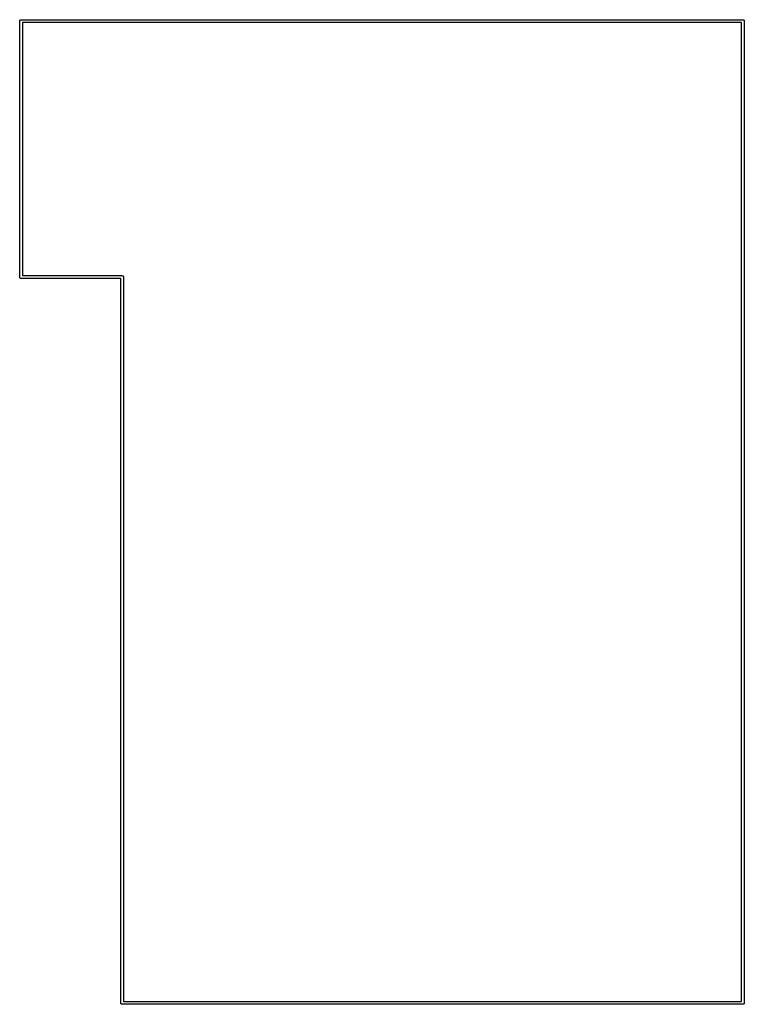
# Model space of a CAD drawing. Extents: x 65.6 to 115.8, y -104.4 to -36.2.
import ezdxf

# ---------------------------------------------------------------- set-up
doc = ezdxf.new("R2010")
doc.units = 0
doc.header["$MEASUREMENT"] = 0
doc.layers.add('BLACK', color=7, linetype='CONTINUOUS')

msp = doc.modelspace()

# ---------------------------------------------------------------- linework, layer by layer
at = {"layer": 'BLACK', "linetype": 'CONTINUOUS'}
for p, q in [((65.59, -36.3224), (65.593, -36.314)), ((65.59, -36.3313), (65.59, -36.3224)), ((65.59, -54.0787), (65.59, -36.3313)), ((65.593, -36.314), (65.5946, -36.3053)), ((65.5946, -36.3053), (65.599, -36.2976)), ((65.599, -36.2976), (65.6021, -36.2892)), ((65.6021, -36.2892), (65.6078, -36.2824)), ((65.6078, -36.2824), (65.6122, -36.2747)), ((65.6122, -36.2747), (65.619, -36.269)), ((65.619, -36.269), (65.6247, -36.2622)), ((65.6247, -36.2622), (65.6324, -36.2578)), ((65.6324, -36.2578), (65.6392, -36.2521)), ((65.6392, -36.2521), (65.6476, -36.249)), ((65.6476, -36.249), (65.6553, -36.2446)), ((65.6553, -36.2446), (65.664, -36.243)), ((65.664, -36.243), (65.6724, -36.24)), ((65.6724, -36.24), (65.6812, -36.24)), ((65.6812, -36.24), (65.6813, -36.24)), ((65.6813, -36.24), (115.699, -36.24)), ((65.79, -36.44), (65.79, -53.97)), ((115.59, -36.44), (65.79, -36.44)), ((115.59, -104.24), (115.59, -36.44)), ((115.699, -36.24), (115.708, -36.24)), ((115.699, -36.24), (115.699, -36.24)), ((115.708, -36.24), (115.716, -36.243)), ((115.716, -36.243), (115.725, -36.2446)), ((115.725, -36.2446), (115.732, -36.249)), ((115.732, -36.249), (115.741, -36.2521)), ((115.741, -36.2521), (115.748, -36.2578)), ((115.748, -36.2578), (115.755, -36.2622)), ((115.755, -36.2622), (115.761, -36.269)), ((115.761, -36.269), (115.768, -36.2747)), ((115.768, -36.2747), (115.772, -36.2824)), ((115.772, -36.2824), (115.778, -36.2892)), ((115.778, -36.2892), (115.781, -36.2976)), ((115.781, -36.2976), (115.785, -36.3053)), ((115.785, -36.3053), (115.787, -36.314)), ((115.787, -36.314), (115.79, -36.3224)), ((115.79, -36.3224), (115.79, -36.3312)), ((115.79, -36.3312), (115.79, -36.3313)), ((115.79, -36.3313), (115.79, -104.349)), ((65.59, -54.0876), (65.59, -54.0787)), ((65.59, -54.0787), (65.59, -54.0787)), ((65.593, -54.096), (65.59, -54.0876)), ((65.5946, -54.1047), (65.593, -54.096)), ((65.599, -54.1124), (65.5946, -54.1047)), ((65.6021, -54.1208), (65.599, -54.1124)), ((65.6078, -54.1276), (65.6021, -54.1208)), ((65.6122, -54.1353), (65.6078, -54.1276)), ((65.619, -54.141), (65.6122, -54.1353)), ((65.6247, -54.1478), (65.619, -54.141)), ((65.6324, -54.1522), (65.6247, -54.1478)), ((65.6392, -54.1579), (65.6324, -54.1522)), ((65.6476, -54.161), (65.6392, -54.1579)), ((65.6553, -54.1654), (65.6476, -54.161)), ((65.664, -54.167), (65.6553, -54.1654)), ((65.6724, -54.17), (65.664, -54.167)), ((65.6812, -54.17), (65.6724, -54.17)), ((65.6813, -54.17), (65.6812, -54.17)), ((72.59, -54.17), (65.6813, -54.17)), ((65.79, -53.97), (72.6987, -53.97)), ((72.59, -104.322), (72.59, -54.17)), ((72.6987, -53.97), (72.6988, -53.97)), ((72.6988, -53.97), (72.7076, -53.97)), ((72.7076, -53.97), (72.716, -53.973)), ((72.716, -53.973), (72.7247, -53.9746)), ((72.7247, -53.9746), (72.7324, -53.979)), ((72.7324, -53.979), (72.7408, -53.9821)), ((72.7408, -53.9821), (72.7476, -53.9878)), ((72.7476, -53.9878), (72.7553, -53.9922)), ((72.7553, -53.9922), (72.761, -53.999)), ((72.761, -53.999), (72.7678, -54.0047)), ((72.7678, -54.0047), (72.7722, -54.0124)), ((72.7722, -54.0124), (72.7779, -54.0192)), ((72.7779, -54.0192), (72.781, -54.0276)), ((72.781, -54.0276), (72.7854, -54.0353)), ((72.7854, -54.0353), (72.787, -54.044)), ((72.787, -54.044), (72.79, -54.0524)), ((72.79, -54.0524), (72.79, -54.0612)), ((72.79, -54.0612), (72.79, -54.0613)), ((72.79, -54.0613), (72.79, -104.24)), ((72.59, -104.358), (72.59, -104.322)), ((72.79, -104.24), (115.59, -104.24)), ((72.593, -104.366), (72.59, -104.358)), ((72.5946, -104.375), (72.593, -104.366)), ((72.599, -104.382), (72.5946, -104.375)), ((72.6021, -104.391), (72.599, -104.382)), ((72.6078, -104.398), (72.6021, -104.391)), ((72.6122, -104.405), (72.6078, -104.398)), ((72.619, -104.411), (72.6122, -104.405)), ((72.6247, -104.418), (72.619, -104.411)), ((72.6324, -104.422), (72.6247, -104.418)), ((72.6392, -104.428), (72.6324, -104.422)), ((72.6476, -104.431), (72.6392, -104.428)), ((72.6553, -104.435), (72.6476, -104.431)), ((72.664, -104.437), (72.6553, -104.435)), ((72.6724, -104.44), (72.664, -104.437)), ((72.6812, -104.44), (72.6724, -104.44)), ((72.6813, -104.44), (72.6812, -104.44)), ((115.699, -104.44), (72.6813, -104.44)), ((115.708, -104.44), (115.699, -104.44)), ((115.699, -104.44), (115.699, -104.44)), ((115.716, -104.437), (115.708, -104.44)), ((115.725, -104.435), (115.716, -104.437)), ((115.732, -104.431), (115.725, -104.435)), ((115.741, -104.428), (115.732, -104.431)), ((115.748, -104.422), (115.741, -104.428)), ((115.755, -104.418), (115.748, -104.422)), ((115.761, -104.411), (115.755, -104.418)), ((115.768, -104.405), (115.761, -104.411)), ((115.772, -104.398), (115.768, -104.405)), ((115.778, -104.391), (115.772, -104.398)), ((115.781, -104.382), (115.778, -104.391)), ((115.785, -104.375), (115.781, -104.382)), ((115.787, -104.366), (115.785, -104.375)), ((115.79, -104.358), (115.787, -104.366)), ((115.79, -104.349), (115.79, -104.349)), ((115.79, -104.349), (115.79, -104.358))]:
    msp.add_line(p, q, dxfattribs=at)

doc.saveas('drawing.dxf')
